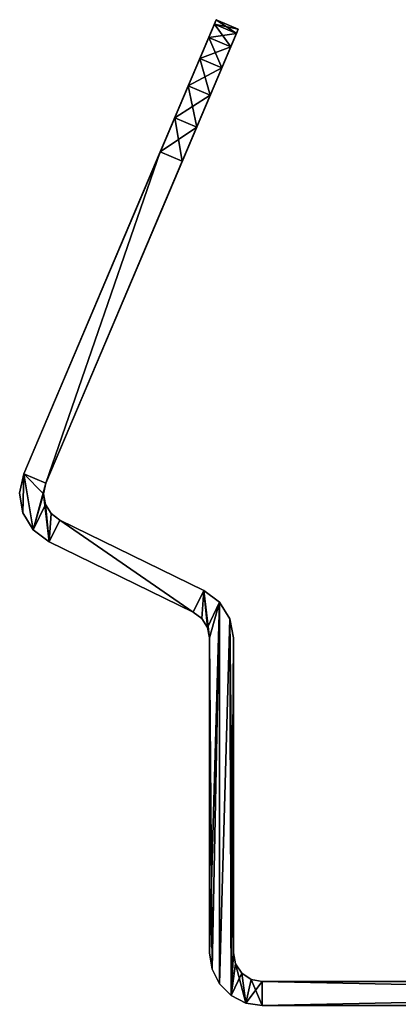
# Model space of a CAD drawing. Header units: millimetres. Extents: x -20 to 20, y 0 to 60.6.
# Tile 3 of 15: x -17.2 to -9.3, y 40 to 60.6. Entities that reach past the tile are written whole.
import ezdxf

# ---------------------------------------------------------------- set-up
doc = ezdxf.new("R2010")
doc.units = ezdxf.units.MM
doc.header["$LTSCALE"] = 81.481481
for name, color, linetype in [('29', 7, 'CONTINUOUS'), ('30', 7, 'CONTINUOUS'), ('37', 7, 'CONTINUOUS'), ('38', 7, 'CONTINUOUS'), ('39', 7, 'CONTINUOUS'), ('40', 7, 'CONTINUOUS'), ('41', 7, 'CONTINUOUS'), ('42', 7, 'CONTINUOUS'), ('43', 7, 'CONTINUOUS'), ('44', 7, 'CONTINUOUS'), ('45', 7, 'CONTINUOUS'), ('48', 7, 'CONTINUOUS'), ('50', 7, 'CONTINUOUS'), ('52', 7, 'CONTINUOUS'), ('55', 7, 'CONTINUOUS'), ('56', 7, 'CONTINUOUS'), ('57', 7, 'CONTINUOUS'), ('64', 7, 'CONTINUOUS'), ('65', 7, 'CONTINUOUS'), ('66', 7, 'CONTINUOUS'), ('67', 7, 'CONTINUOUS'), ('68', 7, 'CONTINUOUS'), ('69', 7, 'CONTINUOUS'), ('70', 7, 'CONTINUOUS'), ('71', 7, 'CONTINUOUS'), ('72', 7, 'CONTINUOUS'), ('75', 7, 'CONTINUOUS'), ('77', 7, 'CONTINUOUS'), ('79', 7, 'CONTINUOUS'), ('82', 7, 'CONTINUOUS')]:
    doc.layers.add(name, color=color, linetype=linetype)

msp = doc.modelspace()

# ---------------------------------------------------------------- linework, layer by layer
at = {"layer": '29', "color": 7, "linetype": 'Continuous', "true_color": 0xf5f5f5}
for points in [[(-14.279, 57.818, 938), (-16.669, 50.907, 938), (-17.129, 51.102, 938), (-14.279, 57.818, 938)], [(-13.818, 57.623, 938), (-16.669, 50.907, 938), (-14.279, 57.818, 938), (-13.818, 57.623, 938)], [(-17.217, 50.696, 938), (-17.129, 51.102, 938), (-17.147, 50.287, 938), (-17.217, 50.696, 938)], [(-17.147, 50.287, 938), (-17.129, 51.102, 938), (-16.931, 49.932, 938), (-17.147, 50.287, 938)], [(-17.129, 51.102, 938), (-16.669, 50.907, 938), (-16.931, 49.932, 938), (-17.129, 51.102, 938)], [(-16.669, 50.907, 938), (-16.717, 50.685, 938), (-16.931, 49.932, 938), (-16.669, 50.907, 938)], [(-16.717, 50.685, 938), (-16.679, 50.462, 938), (-16.931, 49.932, 938), (-16.717, 50.685, 938)], [(-16.931, 49.932, 938), (-16.679, 50.462, 938), (-16.599, 49.683, 938), (-16.931, 49.932, 938)], [(-16.679, 50.462, 938), (-16.561, 50.269, 938), (-16.599, 49.683, 938), (-16.679, 50.462, 938)], [(-16.561, 50.269, 938), (-16.38, 50.133, 938), (-16.599, 49.683, 938), (-16.561, 50.269, 938)], [(-16.599, 49.683, 938), (-16.38, 50.133, 938), (-13.587, 48.214, 938), (-16.599, 49.683, 938)], [(-16.38, 50.133, 938), (-13.368, 48.664, 938), (-13.587, 48.214, 938), (-16.38, 50.133, 938)], [(-13.587, 48.214, 938), (-13.368, 48.664, 938), (-13.409, 48.082, 938), (-13.587, 48.214, 938)], [(-13.409, 48.082, 938), (-13.368, 48.664, 938), (-13.291, 47.893, 938), (-13.409, 48.082, 938)], [(-13.368, 48.664, 938), (-13.041, 48.421, 938), (-13.291, 47.893, 938), (-13.368, 48.664, 938)], [(-13.291, 47.893, 938), (-13.041, 48.421, 938), (-13.25, 47.675, 938), (-13.291, 47.893, 938)], [(-13.25, 47.675, 938), (-13.041, 48.421, 938), (-13.25, 41.1, 938), (-13.25, 47.675, 938)], [(-13.25, 41.1, 938), (-13.041, 48.421, 938), (-13.196, 40.76, 938), (-13.25, 41.1, 938)], [(-13.196, 40.76, 938), (-13.041, 48.421, 938), (-13.04, 40.453, 938), (-13.196, 40.76, 938)], [(-13.041, 48.421, 938), (-12.825, 48.075, 938), (-13.04, 40.453, 938), (-13.041, 48.421, 938)], [(-13.04, 40.453, 938), (-12.825, 48.075, 938), (-12.797, 40.21, 938), (-13.04, 40.453, 938)], [(-12.825, 48.075, 938), (-12.75, 47.675, 938), (-12.797, 40.21, 938), (-12.825, 48.075, 938)], [(-12.75, 47.675, 938), (-12.75, 41.1, 938), (-12.797, 40.21, 938), (-12.75, 47.675, 938)], [(-12.75, 41.1, 938), (-12.704, 40.87, 938), (-12.797, 40.21, 938), (-12.75, 41.1, 938)], [(-12.704, 40.87, 938), (-12.574, 40.676, 938), (-12.797, 40.21, 938), (-12.704, 40.87, 938)], [(-12.797, 40.21, 938), (-12.574, 40.676, 938), (-12.49, 40.054, 938), (-12.797, 40.21, 938)], [(-12.574, 40.676, 938), (-12.38, 40.546, 938), (-12.49, 40.054, 938), (-12.574, 40.676, 938)], [(-12.38, 40.546, 938), (-12.15, 40.5, 938), (-12.49, 40.054, 938), (-12.38, 40.546, 938)], [(-12.49, 40.054, 938), (-12.15, 40.5, 938), (-12.15, 40, 938), (-12.49, 40.054, 938)], [(-12.15, 40, 938), (12.15, 40.5, 938), (12.15, 40, 938), (-12.15, 40, 938)], [(-12.15, 40.5, 938), (12.15, 40.5, 938), (-12.15, 40, 938), (-12.15, 40.5, 938)]]:
    msp.add_3dface(points, dxfattribs=at)
at = {"layer": '30', "color": 7, "linetype": 'Continuous', "true_color": 0xf5f5f5}
for points in [[(-17.129, 51.102, 968), (-16.669, 50.907, 968), (-14.279, 57.818, 968), (-17.129, 51.102, 968)], [(-16.669, 50.907, 968), (-13.818, 57.623, 968), (-14.279, 57.818, 968), (-16.669, 50.907, 968)], [(-17.217, 50.696, 968), (-17.147, 50.287, 968), (-17.129, 51.102, 968), (-17.217, 50.696, 968)], [(-17.147, 50.287, 968), (-16.931, 49.932, 968), (-17.129, 51.102, 968), (-17.147, 50.287, 968)], [(-16.931, 49.932, 968), (-16.717, 50.685, 968), (-17.129, 51.102, 968), (-16.931, 49.932, 968)], [(-16.717, 50.685, 968), (-16.669, 50.907, 968), (-17.129, 51.102, 968), (-16.717, 50.685, 968)], [(-16.599, 49.683, 968), (-16.717, 50.685, 968), (-16.931, 49.932, 968), (-16.599, 49.683, 968)], [(-16.679, 50.462, 968), (-16.717, 50.685, 968), (-16.599, 49.683, 968), (-16.679, 50.462, 968)], [(-16.561, 50.269, 968), (-16.679, 50.462, 968), (-16.599, 49.683, 968), (-16.561, 50.269, 968)], [(-16.38, 50.133, 968), (-16.561, 50.269, 968), (-16.599, 49.683, 968), (-16.38, 50.133, 968)], [(-13.587, 48.214, 968), (-16.38, 50.133, 968), (-16.599, 49.683, 968), (-13.587, 48.214, 968)], [(-13.368, 48.664, 968), (-16.38, 50.133, 968), (-13.587, 48.214, 968), (-13.368, 48.664, 968)], [(-13.409, 48.082, 968), (-13.368, 48.664, 968), (-13.587, 48.214, 968), (-13.409, 48.082, 968)], [(-13.291, 47.893, 968), (-13.368, 48.664, 968), (-13.409, 48.082, 968), (-13.291, 47.893, 968)], [(-13.25, 47.675, 968), (-13.368, 48.664, 968), (-13.291, 47.893, 968), (-13.25, 47.675, 968)], [(-13.041, 48.421, 968), (-13.368, 48.664, 968), (-13.25, 47.675, 968), (-13.041, 48.421, 968)], [(-13.196, 40.76, 968), (-13.041, 48.421, 968), (-13.25, 47.675, 968), (-13.196, 40.76, 968)], [(-13.04, 40.453, 968), (-13.041, 48.421, 968), (-13.196, 40.76, 968), (-13.04, 40.453, 968)], [(-12.825, 48.075, 968), (-13.041, 48.421, 968), (-13.04, 40.453, 968), (-12.825, 48.075, 968)], [(-12.797, 40.21, 968), (-12.825, 48.075, 968), (-13.04, 40.453, 968), (-12.797, 40.21, 968)], [(-12.75, 41.1, 968), (-12.825, 48.075, 968), (-12.797, 40.21, 968), (-12.75, 41.1, 968)], [(-12.75, 47.675, 968), (-12.825, 48.075, 968), (-12.75, 41.1, 968), (-12.75, 47.675, 968)], [(-13.25, 41.1, 968), (-13.196, 40.76, 968), (-13.25, 47.675, 968), (-13.25, 41.1, 968)], [(-12.704, 40.87, 968), (-12.75, 41.1, 968), (-12.797, 40.21, 968), (-12.704, 40.87, 968)], [(-12.49, 40.054, 968), (-12.704, 40.87, 968), (-12.797, 40.21, 968), (-12.49, 40.054, 968)], [(-12.574, 40.676, 968), (-12.704, 40.87, 968), (-12.49, 40.054, 968), (-12.574, 40.676, 968)], [(-12.38, 40.546, 968), (-12.574, 40.676, 968), (-12.49, 40.054, 968), (-12.38, 40.546, 968)], [(-12.15, 40, 968), (-12.38, 40.546, 968), (-12.49, 40.054, 968), (-12.15, 40, 968)], [(-12.15, 40.5, 968), (-12.38, 40.546, 968), (-12.15, 40, 968), (-12.15, 40.5, 968)], [(12.15, 40.5, 968), (-12.15, 40.5, 968), (12.15, 40, 968), (12.15, 40.5, 968)], [(12.15, 40, 968), (-12.15, 40.5, 968), (-12.15, 40, 968), (12.15, 40, 968)]]:
    msp.add_3dface(points, dxfattribs=at)
at = {"layer": '37', "color": 7, "linetype": 'Continuous', "true_color": 0xf5f5f5}
for points in [[(-0.625, 40.5, 959.833), (-12.15, 40.5, 968), (-0.217, 40.5, 959.981), (-0.625, 40.5, 959.833)], [(-12.15, 40.5, 968), (12.15, 40.5, 968), (0.625, 40.5, 959.833), (-12.15, 40.5, 968)], [(-1.25, 40.5, 958.75), (-12.15, 40.5, 968), (-1.175, 40.5, 959.178), (-1.25, 40.5, 958.75)], [(-9.75, 40.5, 953), (-12.15, 40.5, 968), (-9.675, 40.5, 953.428), (-9.75, 40.5, 953)], [(-0.958, 40.5, 959.553), (-12.15, 40.5, 968), (-0.625, 40.5, 959.833), (-0.958, 40.5, 959.553)], [(-1.175, 40.5, 959.178), (-12.15, 40.5, 968), (-0.958, 40.5, 959.553), (-1.175, 40.5, 959.178)], [(-8.717, 40.5, 954.231), (-12.15, 40.5, 968), (-8.283, 40.5, 954.231), (-8.717, 40.5, 954.231)], [(-9.125, 40.5, 954.083), (-12.15, 40.5, 968), (-8.717, 40.5, 954.231), (-9.125, 40.5, 954.083)], [(-9.458, 40.5, 953.803), (-12.15, 40.5, 968), (-9.125, 40.5, 954.083), (-9.458, 40.5, 953.803)], [(-9.675, 40.5, 953.428), (-12.15, 40.5, 968), (-9.458, 40.5, 953.803), (-9.675, 40.5, 953.428)], [(-8.283, 40.5, 954.231), (-12.15, 40.5, 968), (-1.25, 40.5, 958.75), (-8.283, 40.5, 954.231)], [(12.15, 40.5, 938), (-12.15, 40.5, 938), (-0.625, 40.5, 946.167), (12.15, 40.5, 938)], [(-0.217, 40.5, 959.981), (-12.15, 40.5, 968), (0.217, 40.5, 959.981), (-0.217, 40.5, 959.981)], [(0.217, 40.5, 959.981), (-12.15, 40.5, 968), (0.625, 40.5, 959.833), (0.217, 40.5, 959.981)], [(-12.15, 40.5, 938), (-12.15, 40.5, 968), (-9.75, 40.5, 953), (-12.15, 40.5, 938)], [(-9.125, 40.5, 951.917), (-12.15, 40.5, 938), (-9.458, 40.5, 952.197), (-9.125, 40.5, 951.917)], [(-12.15, 40.5, 938), (-9.125, 40.5, 951.917), (-0.625, 40.5, 946.167), (-12.15, 40.5, 938)], [(-9.458, 40.5, 952.197), (-12.15, 40.5, 938), (-9.675, 40.5, 952.572), (-9.458, 40.5, 952.197)], [(-9.675, 40.5, 952.572), (-12.15, 40.5, 938), (-9.75, 40.5, 953), (-9.675, 40.5, 952.572)]]:
    msp.add_3dface(points, dxfattribs=at)
at = {"layer": '38', "color": 7, "linetype": 'Continuous', "true_color": 0xf5f5f5}
for points in [[(-12.75, 41.1, 938), (-12.75, 47.675, 968), (-12.75, 41.1, 968), (-12.75, 41.1, 938)], [(-12.75, 41.1, 938), (-12.75, 47.675, 938), (-12.75, 47.675, 968), (-12.75, 41.1, 938)]]:
    msp.add_3dface(points, dxfattribs=at)
at = {"layer": '39', "color": 7, "linetype": 'Continuous', "true_color": 0xf5f5f5}
for points in [[(-13.368, 48.664, 938), (-16.38, 50.133, 968), (-13.368, 48.664, 968), (-13.368, 48.664, 938)], [(-13.368, 48.664, 938), (-16.38, 50.133, 938), (-16.38, 50.133, 968), (-13.368, 48.664, 938)]]:
    msp.add_3dface(points, dxfattribs=at)
at = {"layer": '40', "color": 7, "linetype": 'Continuous', "true_color": 0xf5f5f5}
for points in [[(-12.646, 60.384, 941), (-16.669, 50.907, 938), (-12.686, 60.29, 940.224), (-12.646, 60.384, 941)], [(-16.669, 50.907, 938), (-12.646, 60.384, 965), (-12.686, 60.29, 965.776), (-16.669, 50.907, 938)], [(-12.646, 60.384, 965), (-16.669, 50.907, 938), (-12.646, 60.384, 941), (-12.646, 60.384, 965)], [(-12.803, 60.014, 966.5), (-16.669, 50.907, 938), (-12.686, 60.29, 965.776), (-12.803, 60.014, 966.5)], [(-12.686, 60.29, 940.224), (-16.669, 50.907, 938), (-12.803, 60.014, 939.5), (-12.686, 60.29, 940.224)], [(-12.989, 59.575, 967.121), (-16.669, 50.907, 938), (-12.803, 60.014, 966.5), (-12.989, 59.575, 967.121)], [(-12.803, 60.014, 939.5), (-16.669, 50.907, 938), (-12.989, 59.575, 938.879), (-12.803, 60.014, 939.5)], [(-13.232, 59.003, 967.598), (-16.669, 50.907, 938), (-12.989, 59.575, 967.121), (-13.232, 59.003, 967.598)], [(-12.989, 59.575, 938.879), (-16.669, 50.907, 938), (-13.232, 59.003, 938.402), (-12.989, 59.575, 938.879)], [(-13.515, 58.337, 967.898), (-16.669, 50.907, 938), (-13.232, 59.003, 967.598), (-13.515, 58.337, 967.898)], [(-13.232, 59.003, 938.402), (-16.669, 50.907, 938), (-13.515, 58.337, 938.102), (-13.232, 59.003, 938.402)], [(-13.818, 57.623, 968), (-16.669, 50.907, 938), (-13.515, 58.337, 967.898), (-13.818, 57.623, 968)], [(-16.669, 50.907, 938), (-13.818, 57.623, 938), (-13.515, 58.337, 938.102), (-16.669, 50.907, 938)], [(-16.669, 50.907, 938), (-13.818, 57.623, 968), (-16.669, 50.907, 968), (-16.669, 50.907, 938)]]:
    msp.add_3dface(points, dxfattribs=at)
at = {"layer": '41', "color": 7, "linetype": 'Continuous', "true_color": 0xf5f5f5}
for points in [[(-13.146, 60.485, 940.224), (-17.129, 51.102, 968), (-13.106, 60.58, 941), (-13.146, 60.485, 940.224)], [(-13.106, 60.58, 941), (-17.129, 51.102, 968), (-13.106, 60.58, 965), (-13.106, 60.58, 941)], [(-13.106, 60.58, 965), (-17.129, 51.102, 968), (-13.146, 60.485, 965.776), (-13.106, 60.58, 965)], [(-13.263, 60.21, 939.5), (-17.129, 51.102, 968), (-13.146, 60.485, 940.224), (-13.263, 60.21, 939.5)], [(-13.146, 60.485, 965.776), (-17.129, 51.102, 968), (-13.263, 60.21, 966.5), (-13.146, 60.485, 965.776)], [(-13.45, 59.771, 938.879), (-17.129, 51.102, 968), (-13.263, 60.21, 939.5), (-13.45, 59.771, 938.879)], [(-13.263, 60.21, 966.5), (-17.129, 51.102, 968), (-13.45, 59.771, 967.121), (-13.263, 60.21, 966.5)], [(-13.692, 59.199, 938.402), (-17.129, 51.102, 968), (-13.45, 59.771, 938.879), (-13.692, 59.199, 938.402)], [(-13.45, 59.771, 967.121), (-17.129, 51.102, 968), (-13.692, 59.199, 967.598), (-13.45, 59.771, 967.121)], [(-13.975, 58.533, 938.102), (-17.129, 51.102, 968), (-13.692, 59.199, 938.402), (-13.975, 58.533, 938.102)], [(-13.692, 59.199, 967.598), (-17.129, 51.102, 968), (-13.975, 58.533, 967.898), (-13.692, 59.199, 967.598)], [(-14.279, 57.818, 938), (-17.129, 51.102, 968), (-13.975, 58.533, 938.102), (-14.279, 57.818, 938)], [(-17.129, 51.102, 968), (-14.279, 57.818, 968), (-13.975, 58.533, 967.898), (-17.129, 51.102, 968)], [(-14.279, 57.818, 938), (-17.129, 51.102, 938), (-17.129, 51.102, 968), (-14.279, 57.818, 938)]]:
    msp.add_3dface(points, dxfattribs=at)
at = {"layer": '42', "color": 7, "linetype": 'Continuous', "true_color": 0xf5f5f5}
for points in [[(-16.599, 49.683, 938), (-13.587, 48.214, 938), (-13.587, 48.214, 968), (-16.599, 49.683, 938)], [(-16.599, 49.683, 938), (-13.587, 48.214, 968), (-16.599, 49.683, 968), (-16.599, 49.683, 938)]]:
    msp.add_3dface(points, dxfattribs=at)
at = {"layer": '43', "color": 7, "linetype": 'Continuous', "true_color": 0xf5f5f5}
for points in [[(-13.25, 47.675, 938), (-13.25, 41.1, 968), (-13.25, 47.675, 968), (-13.25, 47.675, 938)], [(-13.25, 47.675, 938), (-13.25, 41.1, 938), (-13.25, 41.1, 968), (-13.25, 47.675, 938)]]:
    msp.add_3dface(points, dxfattribs=at)
at = {"layer": '44', "color": 7, "linetype": 'Continuous', "true_color": 0xf5f5f5}
for points in [[(-13.196, 40.76, 938), (-13.196, 40.76, 968), (-13.25, 41.1, 968), (-13.196, 40.76, 938)], [(-13.25, 41.1, 938), (-13.196, 40.76, 938), (-13.25, 41.1, 968), (-13.25, 41.1, 938)], [(-13.04, 40.453, 938), (-13.04, 40.453, 968), (-13.196, 40.76, 968), (-13.04, 40.453, 938)], [(-13.196, 40.76, 938), (-13.04, 40.453, 938), (-13.196, 40.76, 968), (-13.196, 40.76, 938)], [(-13.04, 40.453, 938), (-12.797, 40.21, 938), (-13.04, 40.453, 968), (-13.04, 40.453, 938)], [(-12.797, 40.21, 938), (-12.797, 40.21, 968), (-13.04, 40.453, 968), (-12.797, 40.21, 938)], [(-12.797, 40.21, 938), (-12.49, 40.054, 938), (-12.797, 40.21, 968), (-12.797, 40.21, 938)], [(-12.49, 40.054, 938), (-12.49, 40.054, 968), (-12.797, 40.21, 968), (-12.49, 40.054, 938)], [(-12.49, 40.054, 938), (-12.15, 40, 938), (-12.49, 40.054, 968), (-12.49, 40.054, 938)], [(-12.15, 40, 938), (-12.15, 40, 968), (-12.49, 40.054, 968), (-12.15, 40, 938)]]:
    msp.add_3dface(points, dxfattribs=at)
at = {"layer": '45', "color": 7, "linetype": 'Continuous', "true_color": 0xf5f5f5}
for points in [[(-17.217, 50.696, 938), (-17.217, 50.696, 968), (-17.129, 51.102, 968), (-17.217, 50.696, 938)], [(-17.129, 51.102, 938), (-17.217, 50.696, 938), (-17.129, 51.102, 968), (-17.129, 51.102, 938)], [(-17.147, 50.287, 938), (-17.147, 50.287, 968), (-17.217, 50.696, 968), (-17.147, 50.287, 938)], [(-17.217, 50.696, 938), (-17.147, 50.287, 938), (-17.217, 50.696, 968), (-17.217, 50.696, 938)], [(-16.931, 49.932, 938), (-16.931, 49.932, 968), (-17.147, 50.287, 968), (-16.931, 49.932, 938)], [(-17.147, 50.287, 938), (-16.931, 49.932, 938), (-17.147, 50.287, 968), (-17.147, 50.287, 938)], [(-16.599, 49.683, 938), (-16.599, 49.683, 968), (-16.931, 49.932, 968), (-16.599, 49.683, 938)], [(-16.931, 49.932, 938), (-16.599, 49.683, 938), (-16.931, 49.932, 968), (-16.931, 49.932, 938)]]:
    msp.add_3dface(points, dxfattribs=at)
at = {"layer": '48', "color": 7, "linetype": 'Continuous', "true_color": 0xf5f5f5}
for points in [[(-13.368, 48.664, 938), (-13.368, 48.664, 968), (-13.041, 48.421, 968), (-13.368, 48.664, 938)], [(-13.041, 48.421, 938), (-13.368, 48.664, 938), (-13.041, 48.421, 968), (-13.041, 48.421, 938)], [(-13.041, 48.421, 938), (-13.041, 48.421, 968), (-12.825, 48.075, 968), (-13.041, 48.421, 938)], [(-12.825, 48.075, 938), (-13.041, 48.421, 938), (-12.825, 48.075, 968), (-12.825, 48.075, 938)], [(-12.825, 48.075, 938), (-12.825, 48.075, 968), (-12.75, 47.675, 968), (-12.825, 48.075, 938)], [(-12.75, 47.675, 938), (-12.825, 48.075, 938), (-12.75, 47.675, 968), (-12.75, 47.675, 938)]]:
    msp.add_3dface(points, dxfattribs=at)
at = {"layer": '50', "color": 7, "linetype": 'Continuous', "true_color": 0xf5f5f5}
for points in [[(-12.704, 40.87, 938), (-12.75, 41.1, 938), (-12.704, 40.87, 968), (-12.704, 40.87, 938)], [(-12.75, 41.1, 938), (-12.75, 41.1, 968), (-12.704, 40.87, 968), (-12.75, 41.1, 938)], [(-12.574, 40.676, 938), (-12.704, 40.87, 938), (-12.574, 40.676, 968), (-12.574, 40.676, 938)], [(-12.704, 40.87, 938), (-12.704, 40.87, 968), (-12.574, 40.676, 968), (-12.704, 40.87, 938)], [(-12.574, 40.676, 938), (-12.574, 40.676, 968), (-12.38, 40.546, 968), (-12.574, 40.676, 938)], [(-12.38, 40.546, 938), (-12.574, 40.676, 938), (-12.38, 40.546, 968), (-12.38, 40.546, 938)], [(-12.38, 40.546, 938), (-12.38, 40.546, 968), (-12.15, 40.5, 968), (-12.38, 40.546, 938)], [(-12.15, 40.5, 938), (-12.38, 40.546, 938), (-12.15, 40.5, 968), (-12.15, 40.5, 938)]]:
    msp.add_3dface(points, dxfattribs=at)
at = {"layer": '52', "color": 7, "linetype": 'Continuous', "true_color": 0xf5f5f5}
for points in [[(-12.686, 60.29, 965.776), (-13.146, 60.485, 965.776), (-13.263, 60.21, 966.5), (-12.686, 60.29, 965.776)], [(-12.646, 60.384, 965), (-13.106, 60.58, 965), (-13.146, 60.485, 965.776), (-12.646, 60.384, 965)], [(-12.686, 60.29, 965.776), (-12.646, 60.384, 965), (-13.146, 60.485, 965.776), (-12.686, 60.29, 965.776)], [(-12.803, 60.014, 966.5), (-12.686, 60.29, 965.776), (-13.263, 60.21, 966.5), (-12.803, 60.014, 966.5)], [(-12.803, 60.014, 966.5), (-13.263, 60.21, 966.5), (-13.45, 59.771, 967.121), (-12.803, 60.014, 966.5)], [(-12.989, 59.575, 967.121), (-12.803, 60.014, 966.5), (-13.45, 59.771, 967.121), (-12.989, 59.575, 967.121)], [(-12.989, 59.575, 967.121), (-13.45, 59.771, 967.121), (-13.692, 59.199, 967.598), (-12.989, 59.575, 967.121)], [(-13.232, 59.003, 967.598), (-12.989, 59.575, 967.121), (-13.692, 59.199, 967.598), (-13.232, 59.003, 967.598)], [(-13.232, 59.003, 967.598), (-13.692, 59.199, 967.598), (-13.975, 58.533, 967.898), (-13.232, 59.003, 967.598)], [(-13.515, 58.337, 967.898), (-13.232, 59.003, 967.598), (-13.975, 58.533, 967.898), (-13.515, 58.337, 967.898)], [(-14.279, 57.818, 968), (-13.515, 58.337, 967.898), (-13.975, 58.533, 967.898), (-14.279, 57.818, 968)], [(-14.279, 57.818, 968), (-13.818, 57.623, 968), (-13.515, 58.337, 967.898), (-14.279, 57.818, 968)]]:
    msp.add_3dface(points, dxfattribs=at)
at = {"layer": '55', "color": 7, "linetype": 'Continuous', "true_color": 0xf5f5f5}
for points in [[(-12.803, 60.014, 939.5), (-13.263, 60.21, 939.5), (-13.146, 60.485, 940.224), (-12.803, 60.014, 939.5)], [(-12.686, 60.29, 940.224), (-13.146, 60.485, 940.224), (-13.106, 60.58, 941), (-12.686, 60.29, 940.224)], [(-12.686, 60.29, 940.224), (-12.803, 60.014, 939.5), (-13.146, 60.485, 940.224), (-12.686, 60.29, 940.224)], [(-12.646, 60.384, 941), (-12.686, 60.29, 940.224), (-13.106, 60.58, 941), (-12.646, 60.384, 941)], [(-12.989, 59.575, 938.879), (-13.45, 59.771, 938.879), (-13.263, 60.21, 939.5), (-12.989, 59.575, 938.879)], [(-12.803, 60.014, 939.5), (-12.989, 59.575, 938.879), (-13.263, 60.21, 939.5), (-12.803, 60.014, 939.5)], [(-13.232, 59.003, 938.402), (-13.692, 59.199, 938.402), (-13.45, 59.771, 938.879), (-13.232, 59.003, 938.402)], [(-12.989, 59.575, 938.879), (-13.232, 59.003, 938.402), (-13.45, 59.771, 938.879), (-12.989, 59.575, 938.879)], [(-13.515, 58.337, 938.102), (-13.975, 58.533, 938.102), (-13.692, 59.199, 938.402), (-13.515, 58.337, 938.102)], [(-13.232, 59.003, 938.402), (-13.515, 58.337, 938.102), (-13.692, 59.199, 938.402), (-13.232, 59.003, 938.402)], [(-13.818, 57.623, 938), (-14.279, 57.818, 938), (-13.975, 58.533, 938.102), (-13.818, 57.623, 938)], [(-13.515, 58.337, 938.102), (-13.818, 57.623, 938), (-13.975, 58.533, 938.102), (-13.515, 58.337, 938.102)]]:
    msp.add_3dface(points, dxfattribs=at)
at = {"layer": '56', "color": 7, "linetype": 'Continuous', "true_color": 0xf5f5f5}
for points in [[(-14.279, 57.818, 50), (-16.669, 50.907, 50), (-17.129, 51.102, 50), (-14.279, 57.818, 50)], [(-13.818, 57.623, 50), (-16.669, 50.907, 50), (-14.279, 57.818, 50), (-13.818, 57.623, 50)], [(-17.217, 50.696, 50), (-17.129, 51.102, 50), (-17.147, 50.287, 50), (-17.217, 50.696, 50)], [(-17.147, 50.287, 50), (-17.129, 51.102, 50), (-16.931, 49.932, 50), (-17.147, 50.287, 50)], [(-17.129, 51.102, 50), (-16.669, 50.907, 50), (-16.931, 49.932, 50), (-17.129, 51.102, 50)], [(-16.669, 50.907, 50), (-16.717, 50.685, 50), (-16.931, 49.932, 50), (-16.669, 50.907, 50)], [(-16.717, 50.685, 50), (-16.679, 50.462, 50), (-16.931, 49.932, 50), (-16.717, 50.685, 50)], [(-16.931, 49.932, 50), (-16.679, 50.462, 50), (-16.599, 49.683, 50), (-16.931, 49.932, 50)], [(-16.679, 50.462, 50), (-16.561, 50.269, 50), (-16.599, 49.683, 50), (-16.679, 50.462, 50)], [(-16.561, 50.269, 50), (-16.38, 50.133, 50), (-16.599, 49.683, 50), (-16.561, 50.269, 50)], [(-16.599, 49.683, 50), (-16.38, 50.133, 50), (-13.587, 48.214, 50), (-16.599, 49.683, 50)], [(-16.38, 50.133, 50), (-13.368, 48.664, 50), (-13.587, 48.214, 50), (-16.38, 50.133, 50)], [(-13.587, 48.214, 50), (-13.368, 48.664, 50), (-13.409, 48.082, 50), (-13.587, 48.214, 50)], [(-13.409, 48.082, 50), (-13.368, 48.664, 50), (-13.291, 47.893, 50), (-13.409, 48.082, 50)], [(-13.368, 48.664, 50), (-13.041, 48.421, 50), (-13.291, 47.893, 50), (-13.368, 48.664, 50)], [(-13.291, 47.893, 50), (-13.041, 48.421, 50), (-13.25, 47.675, 50), (-13.291, 47.893, 50)], [(-13.25, 47.675, 50), (-13.041, 48.421, 50), (-13.25, 41.1, 50), (-13.25, 47.675, 50)], [(-13.25, 41.1, 50), (-13.041, 48.421, 50), (-13.196, 40.76, 50), (-13.25, 41.1, 50)], [(-13.196, 40.76, 50), (-13.041, 48.421, 50), (-13.04, 40.453, 50), (-13.196, 40.76, 50)], [(-13.041, 48.421, 50), (-12.825, 48.075, 50), (-13.04, 40.453, 50), (-13.041, 48.421, 50)], [(-13.04, 40.453, 50), (-12.825, 48.075, 50), (-12.797, 40.21, 50), (-13.04, 40.453, 50)], [(-12.825, 48.075, 50), (-12.75, 47.675, 50), (-12.797, 40.21, 50), (-12.825, 48.075, 50)], [(-12.75, 47.675, 50), (-12.75, 41.1, 50), (-12.797, 40.21, 50), (-12.75, 47.675, 50)], [(-12.75, 41.1, 50), (-12.704, 40.87, 50), (-12.797, 40.21, 50), (-12.75, 41.1, 50)], [(-12.704, 40.87, 50), (-12.574, 40.676, 50), (-12.797, 40.21, 50), (-12.704, 40.87, 50)], [(-12.797, 40.21, 50), (-12.574, 40.676, 50), (-12.49, 40.054, 50), (-12.797, 40.21, 50)], [(-12.574, 40.676, 50), (-12.38, 40.546, 50), (-12.49, 40.054, 50), (-12.574, 40.676, 50)], [(-12.38, 40.546, 50), (-12.15, 40.5, 50), (-12.49, 40.054, 50), (-12.38, 40.546, 50)], [(-12.49, 40.054, 50), (-12.15, 40.5, 50), (-12.15, 40, 50), (-12.49, 40.054, 50)], [(-12.15, 40, 50), (12.15, 40.5, 50), (12.15, 40, 50), (-12.15, 40, 50)], [(-12.15, 40.5, 50), (12.15, 40.5, 50), (-12.15, 40, 50), (-12.15, 40.5, 50)]]:
    msp.add_3dface(points, dxfattribs=at)
at = {"layer": '57', "color": 7, "linetype": 'Continuous', "true_color": 0xf5f5f5}
for points in [[(-17.129, 51.102, 80), (-16.669, 50.907, 80), (-14.279, 57.818, 80), (-17.129, 51.102, 80)], [(-16.669, 50.907, 80), (-13.818, 57.623, 80), (-14.279, 57.818, 80), (-16.669, 50.907, 80)], [(-17.217, 50.696, 80), (-17.147, 50.287, 80), (-17.129, 51.102, 80), (-17.217, 50.696, 80)], [(-17.147, 50.287, 80), (-16.931, 49.932, 80), (-17.129, 51.102, 80), (-17.147, 50.287, 80)], [(-16.717, 50.685, 80), (-16.669, 50.907, 80), (-17.129, 51.102, 80), (-16.717, 50.685, 80)], [(-16.931, 49.932, 80), (-16.717, 50.685, 80), (-17.129, 51.102, 80), (-16.931, 49.932, 80)], [(-16.599, 49.683, 80), (-16.717, 50.685, 80), (-16.931, 49.932, 80), (-16.599, 49.683, 80)], [(-16.679, 50.462, 80), (-16.717, 50.685, 80), (-16.599, 49.683, 80), (-16.679, 50.462, 80)], [(-16.561, 50.269, 80), (-16.679, 50.462, 80), (-16.599, 49.683, 80), (-16.561, 50.269, 80)], [(-16.38, 50.133, 80), (-16.561, 50.269, 80), (-16.599, 49.683, 80), (-16.38, 50.133, 80)], [(-13.587, 48.214, 80), (-16.38, 50.133, 80), (-16.599, 49.683, 80), (-13.587, 48.214, 80)], [(-13.368, 48.664, 80), (-16.38, 50.133, 80), (-13.587, 48.214, 80), (-13.368, 48.664, 80)], [(-13.409, 48.082, 80), (-13.368, 48.664, 80), (-13.587, 48.214, 80), (-13.409, 48.082, 80)], [(-13.291, 47.893, 80), (-13.368, 48.664, 80), (-13.409, 48.082, 80), (-13.291, 47.893, 80)], [(-13.041, 48.421, 80), (-13.368, 48.664, 80), (-13.25, 47.675, 80), (-13.041, 48.421, 80)], [(-13.25, 47.675, 80), (-13.368, 48.664, 80), (-13.291, 47.893, 80), (-13.25, 47.675, 80)], [(-13.196, 40.76, 80), (-13.041, 48.421, 80), (-13.25, 47.675, 80), (-13.196, 40.76, 80)], [(-13.04, 40.453, 80), (-13.041, 48.421, 80), (-13.196, 40.76, 80), (-13.04, 40.453, 80)], [(-12.825, 48.075, 80), (-13.041, 48.421, 80), (-13.04, 40.453, 80), (-12.825, 48.075, 80)], [(-12.797, 40.21, 80), (-12.825, 48.075, 80), (-13.04, 40.453, 80), (-12.797, 40.21, 80)], [(-12.75, 47.675, 80), (-12.825, 48.075, 80), (-12.75, 41.1, 80), (-12.75, 47.675, 80)], [(-12.75, 41.1, 80), (-12.825, 48.075, 80), (-12.797, 40.21, 80), (-12.75, 41.1, 80)], [(-13.25, 41.1, 80), (-13.196, 40.76, 80), (-13.25, 47.675, 80), (-13.25, 41.1, 80)], [(-12.704, 40.87, 80), (-12.75, 41.1, 80), (-12.797, 40.21, 80), (-12.704, 40.87, 80)], [(-12.49, 40.054, 80), (-12.704, 40.87, 80), (-12.797, 40.21, 80), (-12.49, 40.054, 80)], [(-12.574, 40.676, 80), (-12.704, 40.87, 80), (-12.49, 40.054, 80), (-12.574, 40.676, 80)], [(-12.38, 40.546, 80), (-12.574, 40.676, 80), (-12.49, 40.054, 80), (-12.38, 40.546, 80)], [(-12.15, 40, 80), (-12.38, 40.546, 80), (-12.49, 40.054, 80), (-12.15, 40, 80)], [(-12.15, 40.5, 80), (-12.38, 40.546, 80), (-12.15, 40, 80), (-12.15, 40.5, 80)], [(12.15, 40.5, 80), (-12.15, 40.5, 80), (12.15, 40, 80), (12.15, 40.5, 80)], [(12.15, 40, 80), (-12.15, 40.5, 80), (-12.15, 40, 80), (12.15, 40, 80)]]:
    msp.add_3dface(points, dxfattribs=at)
at = {"layer": '64', "color": 7, "linetype": 'Continuous', "true_color": 0xf5f5f5}
for points in [[(-12.15, 40.5, 80), (12.15, 40.5, 80), (0.625, 40.5, 71.833), (-12.15, 40.5, 80)], [(-9.75, 40.5, 65), (-12.15, 40.5, 80), (-9.675, 40.5, 65.428), (-9.75, 40.5, 65)], [(-9.675, 40.5, 65.428), (-12.15, 40.5, 80), (-9.458, 40.5, 65.803), (-9.675, 40.5, 65.428)], [(-9.458, 40.5, 65.803), (-12.15, 40.5, 80), (-9.125, 40.5, 66.083), (-9.458, 40.5, 65.803)], [(-9.125, 40.5, 66.083), (-12.15, 40.5, 80), (-8.717, 40.5, 66.231), (-9.125, 40.5, 66.083)], [(-8.717, 40.5, 66.231), (-12.15, 40.5, 80), (-8.283, 40.5, 66.231), (-8.717, 40.5, 66.231)], [(-9.675, 40.5, 64.572), (-12.15, 40.5, 50), (-9.75, 40.5, 65), (-9.675, 40.5, 64.572)], [(-9.458, 40.5, 64.197), (-12.15, 40.5, 50), (-9.675, 40.5, 64.572), (-9.458, 40.5, 64.197)], [(-12.15, 40.5, 50), (-9.125, 40.5, 63.917), (-0.625, 40.5, 58.167), (-12.15, 40.5, 50)], [(-9.125, 40.5, 63.917), (-12.15, 40.5, 50), (-9.458, 40.5, 64.197), (-9.125, 40.5, 63.917)], [(-12.15, 40.5, 50), (-12.15, 40.5, 80), (-9.75, 40.5, 65), (-12.15, 40.5, 50)], [(12.15, 40.5, 50), (-12.15, 40.5, 50), (-0.625, 40.5, 58.167), (12.15, 40.5, 50)], [(-8.283, 40.5, 66.231), (-12.15, 40.5, 80), (-1.25, 40.5, 70.75), (-8.283, 40.5, 66.231)], [(-1.25, 40.5, 70.75), (-12.15, 40.5, 80), (-1.175, 40.5, 71.178), (-1.25, 40.5, 70.75)], [(-1.175, 40.5, 71.178), (-12.15, 40.5, 80), (-0.958, 40.5, 71.553), (-1.175, 40.5, 71.178)], [(-0.958, 40.5, 71.553), (-12.15, 40.5, 80), (-0.625, 40.5, 71.833), (-0.958, 40.5, 71.553)], [(-0.625, 40.5, 71.833), (-12.15, 40.5, 80), (-0.217, 40.5, 71.981), (-0.625, 40.5, 71.833)], [(-0.217, 40.5, 71.981), (-12.15, 40.5, 80), (0.217, 40.5, 71.981), (-0.217, 40.5, 71.981)], [(0.217, 40.5, 71.981), (-12.15, 40.5, 80), (0.625, 40.5, 71.833), (0.217, 40.5, 71.981)]]:
    msp.add_3dface(points, dxfattribs=at)
at = {"layer": '65', "color": 7, "linetype": 'Continuous', "true_color": 0xf5f5f5}
for points in [[(-12.75, 41.1, 50), (-12.75, 47.675, 80), (-12.75, 41.1, 80), (-12.75, 41.1, 50)], [(-12.75, 41.1, 50), (-12.75, 47.675, 50), (-12.75, 47.675, 80), (-12.75, 41.1, 50)]]:
    msp.add_3dface(points, dxfattribs=at)
at = {"layer": '66', "color": 7, "linetype": 'Continuous', "true_color": 0xf5f5f5}
for points in [[(-13.368, 48.664, 50), (-16.38, 50.133, 50), (-16.38, 50.133, 80), (-13.368, 48.664, 50)], [(-13.368, 48.664, 50), (-16.38, 50.133, 80), (-13.368, 48.664, 80), (-13.368, 48.664, 50)]]:
    msp.add_3dface(points, dxfattribs=at)
at = {"layer": '67', "color": 7, "linetype": 'Continuous', "true_color": 0xf5f5f5}
for points in [[(-12.646, 60.384, 77), (-16.669, 50.907, 50), (-12.646, 60.384, 53), (-12.646, 60.384, 77)], [(-16.669, 50.907, 50), (-12.646, 60.384, 77), (-12.686, 60.29, 77.776), (-16.669, 50.907, 50)], [(-12.646, 60.384, 53), (-16.669, 50.907, 50), (-12.686, 60.29, 52.224), (-12.646, 60.384, 53)], [(-12.803, 60.014, 78.5), (-16.669, 50.907, 50), (-12.686, 60.29, 77.776), (-12.803, 60.014, 78.5)], [(-12.686, 60.29, 52.224), (-16.669, 50.907, 50), (-12.803, 60.014, 51.5), (-12.686, 60.29, 52.224)], [(-12.803, 60.014, 51.5), (-16.669, 50.907, 50), (-12.989, 59.575, 50.879), (-12.803, 60.014, 51.5)], [(-12.989, 59.575, 79.121), (-16.669, 50.907, 50), (-12.803, 60.014, 78.5), (-12.989, 59.575, 79.121)], [(-12.989, 59.575, 50.879), (-16.669, 50.907, 50), (-13.232, 59.003, 50.402), (-12.989, 59.575, 50.879)], [(-13.232, 59.003, 79.598), (-16.669, 50.907, 50), (-12.989, 59.575, 79.121), (-13.232, 59.003, 79.598)], [(-13.232, 59.003, 50.402), (-16.669, 50.907, 50), (-13.515, 58.337, 50.102), (-13.232, 59.003, 50.402)], [(-13.515, 58.337, 79.898), (-16.669, 50.907, 50), (-13.232, 59.003, 79.598), (-13.515, 58.337, 79.898)], [(-16.669, 50.907, 50), (-13.818, 57.623, 50), (-13.515, 58.337, 50.102), (-16.669, 50.907, 50)], [(-13.818, 57.623, 80), (-16.669, 50.907, 50), (-13.515, 58.337, 79.898), (-13.818, 57.623, 80)], [(-16.669, 50.907, 50), (-13.818, 57.623, 80), (-16.669, 50.907, 80), (-16.669, 50.907, 50)]]:
    msp.add_3dface(points, dxfattribs=at)
at = {"layer": '68', "color": 7, "linetype": 'Continuous', "true_color": 0xf5f5f5}
for points in [[(-13.106, 60.58, 77), (-17.129, 51.102, 80), (-13.146, 60.485, 77.776), (-13.106, 60.58, 77)], [(-13.106, 60.58, 53), (-17.129, 51.102, 80), (-13.106, 60.58, 77), (-13.106, 60.58, 53)], [(-13.146, 60.485, 52.224), (-17.129, 51.102, 80), (-13.106, 60.58, 53), (-13.146, 60.485, 52.224)], [(-13.146, 60.485, 77.776), (-17.129, 51.102, 80), (-13.263, 60.21, 78.5), (-13.146, 60.485, 77.776)], [(-13.263, 60.21, 51.5), (-17.129, 51.102, 80), (-13.146, 60.485, 52.224), (-13.263, 60.21, 51.5)], [(-13.45, 59.771, 50.879), (-17.129, 51.102, 80), (-13.263, 60.21, 51.5), (-13.45, 59.771, 50.879)], [(-13.263, 60.21, 78.5), (-17.129, 51.102, 80), (-13.45, 59.771, 79.121), (-13.263, 60.21, 78.5)], [(-13.692, 59.199, 50.402), (-17.129, 51.102, 80), (-13.45, 59.771, 50.879), (-13.692, 59.199, 50.402)], [(-13.45, 59.771, 79.121), (-17.129, 51.102, 80), (-13.692, 59.199, 79.598), (-13.45, 59.771, 79.121)], [(-13.975, 58.533, 50.102), (-17.129, 51.102, 80), (-13.692, 59.199, 50.402), (-13.975, 58.533, 50.102)], [(-13.692, 59.199, 79.598), (-17.129, 51.102, 80), (-13.975, 58.533, 79.898), (-13.692, 59.199, 79.598)], [(-17.129, 51.102, 80), (-14.279, 57.818, 80), (-13.975, 58.533, 79.898), (-17.129, 51.102, 80)], [(-14.279, 57.818, 50), (-17.129, 51.102, 80), (-13.975, 58.533, 50.102), (-14.279, 57.818, 50)], [(-14.279, 57.818, 50), (-17.129, 51.102, 50), (-17.129, 51.102, 80), (-14.279, 57.818, 50)]]:
    msp.add_3dface(points, dxfattribs=at)
at = {"layer": '69', "color": 7, "linetype": 'Continuous', "true_color": 0xf5f5f5}
for points in [[(-16.599, 49.683, 50), (-13.587, 48.214, 80), (-16.599, 49.683, 80), (-16.599, 49.683, 50)], [(-16.599, 49.683, 50), (-13.587, 48.214, 50), (-13.587, 48.214, 80), (-16.599, 49.683, 50)]]:
    msp.add_3dface(points, dxfattribs=at)
at = {"layer": '70', "color": 7, "linetype": 'Continuous', "true_color": 0xf5f5f5}
for points in [[(-13.25, 47.675, 50), (-13.25, 41.1, 80), (-13.25, 47.675, 80), (-13.25, 47.675, 50)], [(-13.25, 47.675, 50), (-13.25, 41.1, 50), (-13.25, 41.1, 80), (-13.25, 47.675, 50)]]:
    msp.add_3dface(points, dxfattribs=at)
at = {"layer": '71', "color": 7, "linetype": 'Continuous', "true_color": 0xf5f5f5}
for points in [[(-13.196, 40.76, 50), (-13.196, 40.76, 80), (-13.25, 41.1, 80), (-13.196, 40.76, 50)], [(-13.25, 41.1, 50), (-13.196, 40.76, 50), (-13.25, 41.1, 80), (-13.25, 41.1, 50)], [(-13.04, 40.453, 50), (-13.04, 40.453, 80), (-13.196, 40.76, 80), (-13.04, 40.453, 50)], [(-13.196, 40.76, 50), (-13.04, 40.453, 50), (-13.196, 40.76, 80), (-13.196, 40.76, 50)], [(-12.797, 40.21, 50), (-12.797, 40.21, 80), (-13.04, 40.453, 80), (-12.797, 40.21, 50)], [(-13.04, 40.453, 50), (-12.797, 40.21, 50), (-13.04, 40.453, 80), (-13.04, 40.453, 50)], [(-12.49, 40.054, 50), (-12.49, 40.054, 80), (-12.797, 40.21, 80), (-12.49, 40.054, 50)], [(-12.797, 40.21, 50), (-12.49, 40.054, 50), (-12.797, 40.21, 80), (-12.797, 40.21, 50)], [(-12.15, 40, 50), (-12.15, 40, 80), (-12.49, 40.054, 80), (-12.15, 40, 50)], [(-12.49, 40.054, 50), (-12.15, 40, 50), (-12.49, 40.054, 80), (-12.49, 40.054, 50)]]:
    msp.add_3dface(points, dxfattribs=at)
at = {"layer": '72', "color": 7, "linetype": 'Continuous', "true_color": 0xf5f5f5}
for points in [[(-17.217, 50.696, 50), (-17.217, 50.696, 80), (-17.129, 51.102, 80), (-17.217, 50.696, 50)], [(-17.129, 51.102, 50), (-17.217, 50.696, 50), (-17.129, 51.102, 80), (-17.129, 51.102, 50)], [(-17.147, 50.287, 50), (-17.147, 50.287, 80), (-17.217, 50.696, 80), (-17.147, 50.287, 50)], [(-17.217, 50.696, 50), (-17.147, 50.287, 50), (-17.217, 50.696, 80), (-17.217, 50.696, 50)], [(-16.931, 49.932, 50), (-16.931, 49.932, 80), (-17.147, 50.287, 80), (-16.931, 49.932, 50)], [(-17.147, 50.287, 50), (-16.931, 49.932, 50), (-17.147, 50.287, 80), (-17.147, 50.287, 50)], [(-16.599, 49.683, 50), (-16.599, 49.683, 80), (-16.931, 49.932, 80), (-16.599, 49.683, 50)], [(-16.931, 49.932, 50), (-16.599, 49.683, 50), (-16.931, 49.932, 80), (-16.931, 49.932, 50)]]:
    msp.add_3dface(points, dxfattribs=at)
at = {"layer": '75', "color": 7, "linetype": 'Continuous', "true_color": 0xf5f5f5}
for points in [[(-13.041, 48.421, 50), (-13.368, 48.664, 50), (-13.041, 48.421, 80), (-13.041, 48.421, 50)], [(-13.368, 48.664, 50), (-13.368, 48.664, 80), (-13.041, 48.421, 80), (-13.368, 48.664, 50)], [(-12.825, 48.075, 50), (-13.041, 48.421, 50), (-12.825, 48.075, 80), (-12.825, 48.075, 50)], [(-13.041, 48.421, 50), (-13.041, 48.421, 80), (-12.825, 48.075, 80), (-13.041, 48.421, 50)], [(-12.75, 47.675, 50), (-12.825, 48.075, 50), (-12.75, 47.675, 80), (-12.75, 47.675, 50)], [(-12.825, 48.075, 50), (-12.825, 48.075, 80), (-12.75, 47.675, 80), (-12.825, 48.075, 50)]]:
    msp.add_3dface(points, dxfattribs=at)
at = {"layer": '77', "color": 7, "linetype": 'Continuous', "true_color": 0xf5f5f5}
for points in [[(-12.704, 40.87, 50), (-12.75, 41.1, 50), (-12.704, 40.87, 80), (-12.704, 40.87, 50)], [(-12.75, 41.1, 50), (-12.75, 41.1, 80), (-12.704, 40.87, 80), (-12.75, 41.1, 50)], [(-12.574, 40.676, 50), (-12.704, 40.87, 50), (-12.574, 40.676, 80), (-12.574, 40.676, 50)], [(-12.704, 40.87, 50), (-12.704, 40.87, 80), (-12.574, 40.676, 80), (-12.704, 40.87, 50)], [(-12.38, 40.546, 50), (-12.574, 40.676, 50), (-12.38, 40.546, 80), (-12.38, 40.546, 50)], [(-12.574, 40.676, 50), (-12.574, 40.676, 80), (-12.38, 40.546, 80), (-12.574, 40.676, 50)], [(-12.15, 40.5, 50), (-12.38, 40.546, 50), (-12.15, 40.5, 80), (-12.15, 40.5, 50)], [(-12.38, 40.546, 50), (-12.38, 40.546, 80), (-12.15, 40.5, 80), (-12.38, 40.546, 50)]]:
    msp.add_3dface(points, dxfattribs=at)
at = {"layer": '79', "color": 7, "linetype": 'Continuous', "true_color": 0xf5f5f5}
for points in [[(-12.686, 60.29, 77.776), (-13.146, 60.485, 77.776), (-13.263, 60.21, 78.5), (-12.686, 60.29, 77.776)], [(-12.646, 60.384, 77), (-13.106, 60.58, 77), (-13.146, 60.485, 77.776), (-12.646, 60.384, 77)], [(-12.686, 60.29, 77.776), (-12.646, 60.384, 77), (-13.146, 60.485, 77.776), (-12.686, 60.29, 77.776)], [(-12.803, 60.014, 78.5), (-12.686, 60.29, 77.776), (-13.263, 60.21, 78.5), (-12.803, 60.014, 78.5)], [(-12.803, 60.014, 78.5), (-13.263, 60.21, 78.5), (-13.45, 59.771, 79.121), (-12.803, 60.014, 78.5)], [(-12.989, 59.575, 79.121), (-12.803, 60.014, 78.5), (-13.45, 59.771, 79.121), (-12.989, 59.575, 79.121)], [(-12.989, 59.575, 79.121), (-13.45, 59.771, 79.121), (-13.692, 59.199, 79.598), (-12.989, 59.575, 79.121)], [(-13.232, 59.003, 79.598), (-12.989, 59.575, 79.121), (-13.692, 59.199, 79.598), (-13.232, 59.003, 79.598)], [(-13.232, 59.003, 79.598), (-13.692, 59.199, 79.598), (-13.975, 58.533, 79.898), (-13.232, 59.003, 79.598)], [(-13.515, 58.337, 79.898), (-13.232, 59.003, 79.598), (-13.975, 58.533, 79.898), (-13.515, 58.337, 79.898)], [(-14.279, 57.818, 80), (-13.515, 58.337, 79.898), (-13.975, 58.533, 79.898), (-14.279, 57.818, 80)], [(-14.279, 57.818, 80), (-13.818, 57.623, 80), (-13.515, 58.337, 79.898), (-14.279, 57.818, 80)]]:
    msp.add_3dface(points, dxfattribs=at)
at = {"layer": '82', "color": 7, "linetype": 'Continuous', "true_color": 0xf5f5f5}
for points in [[(-12.803, 60.014, 51.5), (-13.263, 60.21, 51.5), (-13.146, 60.485, 52.224), (-12.803, 60.014, 51.5)], [(-12.686, 60.29, 52.224), (-13.146, 60.485, 52.224), (-13.106, 60.58, 53), (-12.686, 60.29, 52.224)], [(-12.686, 60.29, 52.224), (-12.803, 60.014, 51.5), (-13.146, 60.485, 52.224), (-12.686, 60.29, 52.224)], [(-12.646, 60.384, 53), (-12.686, 60.29, 52.224), (-13.106, 60.58, 53), (-12.646, 60.384, 53)], [(-12.989, 59.575, 50.879), (-13.45, 59.771, 50.879), (-13.263, 60.21, 51.5), (-12.989, 59.575, 50.879)], [(-12.803, 60.014, 51.5), (-12.989, 59.575, 50.879), (-13.263, 60.21, 51.5), (-12.803, 60.014, 51.5)], [(-13.232, 59.003, 50.402), (-13.692, 59.199, 50.402), (-13.45, 59.771, 50.879), (-13.232, 59.003, 50.402)], [(-12.989, 59.575, 50.879), (-13.232, 59.003, 50.402), (-13.45, 59.771, 50.879), (-12.989, 59.575, 50.879)], [(-13.515, 58.337, 50.102), (-13.975, 58.533, 50.102), (-13.692, 59.199, 50.402), (-13.515, 58.337, 50.102)], [(-13.232, 59.003, 50.402), (-13.515, 58.337, 50.102), (-13.692, 59.199, 50.402), (-13.232, 59.003, 50.402)], [(-13.818, 57.623, 50), (-14.279, 57.818, 50), (-13.975, 58.533, 50.102), (-13.818, 57.623, 50)], [(-13.515, 58.337, 50.102), (-13.818, 57.623, 50), (-13.975, 58.533, 50.102), (-13.515, 58.337, 50.102)]]:
    msp.add_3dface(points, dxfattribs=at)

doc.saveas('drawing.dxf')
